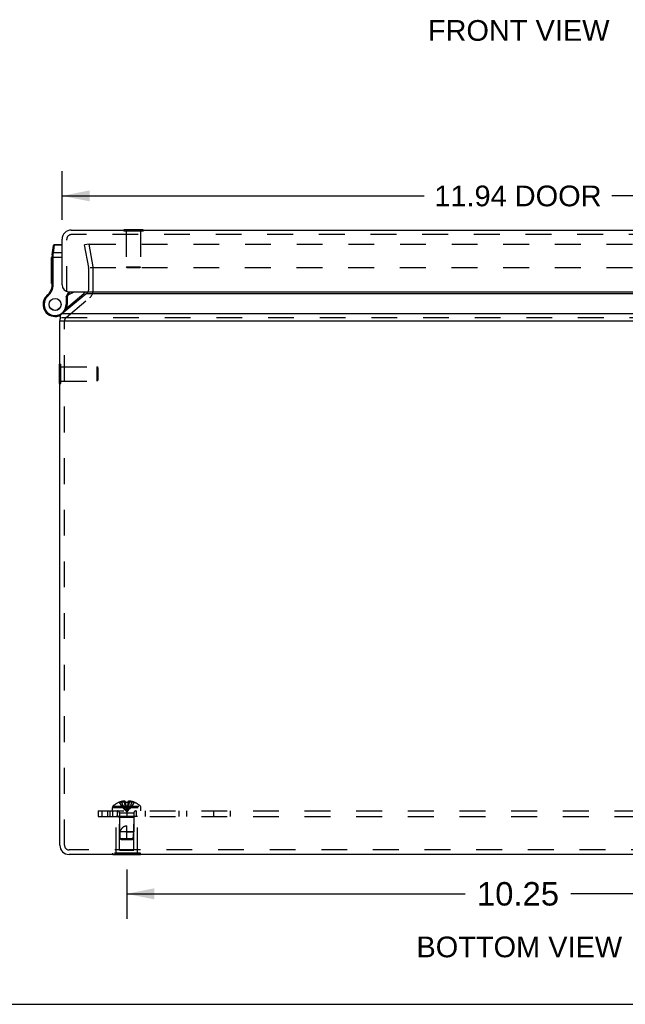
# Model space of a CAD drawing. Header units: inches. Extents: x 0 to 61.5, y 0 to 39.8.
# Tile 1 of 9: x 14.9 to 22.8, y 0 to 12.9. Entities that reach past the tile are written whole.
import ezdxf

# ---------------------------------------------------------------- set-up
doc = ezdxf.new("R2010")
doc.units = ezdxf.units.IN
doc.header["$LTSCALE"] = 3.382261
doc.header["$MEASUREMENT"] = 0
doc.linetypes.add('HIDDEN', pattern=[0.2, 0.1, -0.1])
doc.layers.get('0').update_dxf_attribs({"linetype": 'CONTINUOUS'})
for name, color, linetype in [('DEFAULT_2', 8, 'HIDDEN'), ('DIMENSIONS', 7, 'CONTINUOUS'), ('DOOR_ASSEMBLY', 7, 'CONTINUOUS'), ('SUBPANEL', 7, 'CONTINUOUS')]:
    doc.layers.add(name, color=color, linetype=linetype)
doc.styles.get("Standard").update_dxf_attribs({"font": 'arial.ttf'})
doc.dimstyles.new('DIMSTYLE_1', dxfattribs={"dimtxt": 0.271304, "dimasz": 0.361739, "dimexe": 0.09, "dimexo": 0.07, "dimgap": 0.0375, "dimtad": 0, "dimtih": 1, "dimtoh": 1, "dimzin": 4, "dimdsep": 46, "dimtxsty": 'Standard', "dimblk": '_FILLED', "dimblk1": '_FILLED', "dimblk2": '_FILLED', "dimcen": 0.09, "dimadec": 3, "dimazin": 1, "dimtfac": 1, "dimtdec": 3, "dimtofl": 0, "dimtmove": 0, "dimatfit": 3, "dimldrblk": '_FILLED', "dimfxl": 0, "dimtolj": 1, "dimtzin": 4, "dimarcsym": 0})
doc.dimstyles.new('DIMSTYLE_3', dxfattribs={"dimtxt": 0.307478, "dimasz": 0.361739, "dimexe": 0.09, "dimexo": 0.07, "dimgap": 0.0425, "dimtad": 0, "dimtih": 1, "dimtoh": 1, "dimzin": 4, "dimdsep": 46, "dimtxsty": 'Standard', "dimblk": '_FILLED', "dimblk1": '_FILLED', "dimblk2": '_FILLED', "dimcen": 0.09, "dimadec": 3, "dimazin": 1, "dimtfac": 1, "dimtdec": 3, "dimtofl": 0, "dimtmove": 0, "dimatfit": 3, "dimldrblk": '_FILLED', "dimfxl": 0, "dimtolj": 1, "dimtzin": 4, "dimarcsym": 0})

# ---------------------------------------------------------------- blocks, each defined once
blk = doc.blocks.new('_FILLED')
at = {"color": 0, "linetype": 'ByBlock'}
blk.add_solid([(0, 0), (-1, 0.2), (-1, -0.2)], dxfattribs=at)
blk = doc.blocks.new('*D8')
at = {"layer": 'DIMENSIONS', "color": 2, "linetype": 'Continuous'}
for p, q in [((16.307, 1.769), (16.307, 1.122)), ((26.557, 1.769), (26.557, 1.122)), ((16.307, 1.448), (20.741, 1.448)), ((26.557, 1.448), (22.123, 1.448))]:
    blk.add_line(p, q, dxfattribs=at)
at = {"layer": 'DIMENSIONS', "color": 2, "linetype": 'Continuous', "xscale": 0.3617391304, "yscale": 0.3617391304, "zscale": 0.3617391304, "rotation": 180}
blk.add_blockref('_FILLED', (16.307, 1.448), dxfattribs=at)
at = {"layer": 'DIMENSIONS', "color": 2, "linetype": 'Continuous', "xscale": 0.3617391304, "yscale": 0.3617391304, "zscale": 0.3617391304}
blk.add_blockref('_FILLED', (26.557, 1.448), dxfattribs=at)
at = {"layer": 'DIMENSIONS', "color": 2, "linetype": 'Continuous', "insert": (21.432, 1.602), "char_height": 0.3075, "width": 1.07446, "attachment_point": 2, "line_spacing_factor": 0.9}
blk.add_mtext('10.25', dxfattribs=at)
blk = doc.blocks.new('*D14')
at = {"layer": 'DIMENSIONS', "color": 2, "linetype": 'Continuous'}
for p, q in [((15.461, 10.282), (15.461, 10.921)), ((27.401, 10.282), (27.401, 10.921)), ((15.461, 10.596), (20.201, 10.596)), ((27.401, 10.596), (22.661, 10.596))]:
    blk.add_line(p, q, dxfattribs=at)
at = {"layer": 'DIMENSIONS', "color": 2, "linetype": 'Continuous', "xscale": 0.3617391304, "yscale": 0.3617391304, "zscale": 0.3617391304, "rotation": 180}
blk.add_blockref('_FILLED', (15.461, 10.596), dxfattribs=at)
at = {"layer": 'DIMENSIONS', "color": 2, "linetype": 'Continuous', "xscale": 0.3617391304, "yscale": 0.3617391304, "zscale": 0.3617391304}
blk.add_blockref('_FILLED', (27.401, 10.596), dxfattribs=at)
at = {"layer": 'DIMENSIONS', "color": 2, "linetype": 'Continuous', "insert": (21.431, 10.731), "char_height": 0.2713, "width": 2.18859, "attachment_point": 2, "line_spacing_factor": 0.9}
blk.add_mtext('11.94 DOOR', dxfattribs=at)

msp = doc.modelspace()

# ---------------------------------------------------------------- linework, layer by layer
at = {"color": 3, "linetype": 'Continuous'}
for p, q in [((15.453, 9.049), (15.771, 9.312)), ((27.093, 9.312), (15.771, 9.312)), ((27.411, 9.049), (15.453, 9.049)), ((15.432, 2.084), (15.432, 8.957)), ((15.453, 8.957), (27.411, 8.957)), ((27.312, 1.964), (15.552, 1.964))]:
    msp.add_line(p, q, dxfattribs=at)
at = {"color": 7, "linetype": 'Continuous'}
for p, q in [((15.432, 8.957), (15.453, 8.957)), ((15.437, 9.018), (15.437, 8.987)), ((15.428, 8.135), (15.428, 8.391)), ((15.428, 8.391), (15.432, 8.391)), ((15.428, 8.135), (15.432, 8.135)), ((16.127, 1.96), (16.127, 1.964)), ((16.487, 1.96), (16.127, 1.96)), ((16.217, 1.96), (16.217, 1.964)), ((16.397, 1.96), (16.397, 1.964)), ((16.487, 1.96), (16.487, 1.964)), ((0, 0), (61.496, 0))]:
    msp.add_line(p, q, dxfattribs=at)
at = {"color": 3, "linetype": 'Continuous'}
for points in [[(15.771, 9.312), (15.772, 9.313), (15.774, 9.314), (15.776, 9.315), (15.777, 9.316), (15.779, 9.317), (15.781, 9.318)], [(15.781, 9.318), (15.787, 9.323), (15.793, 9.327), (15.799, 9.332), (15.805, 9.337), (15.807, 9.338)], [(15.437, 9.018), (15.437, 9.02), (15.437, 9.023), (15.438, 9.026), (15.438, 9.028), (15.439, 9.03), (15.44, 9.032), (15.441, 9.034)], [(15.453, 9.049), (15.451, 9.046), (15.449, 9.044), (15.447, 9.042), (15.445, 9.039), (15.443, 9.037), (15.441, 9.034)], [(15.442, 9), (15.44, 9.002), (15.439, 9.004), (15.438, 9.007), (15.438, 9.01), (15.437, 9.012), (15.437, 9.015), (15.437, 9.018), (15.437, 9.018)]]:
    msp.add_lwpolyline(points, dxfattribs=at)
for centre, radius, start, end in [((15.749, 9.358), 0.06, 340.4463, 341.1917), ((15.552, 8.957), 0.12, 163.7638, 180), ((15.552, 2.084), 0.12, 180, 270)]:
    msp.add_arc(centre, radius, start, end, dxfattribs=at)
at = {"layer": 'DEFAULT_2', "color": 8, "linetype": 'HIDDEN'}
for p, q in [((15.815, 9.964), (15.756, 9.954)), ((15.809, 9.657), (15.756, 9.954)), ((15.868, 9.667), (15.815, 9.964)), ((15.828, 9.964), (27.035, 9.964)), ((15.809, 9.358), (15.809, 9.646)), ((15.827, 9.657), (27.036, 9.657)), ((15.869, 9.358), (15.869, 9.646)), ((15.513, 9.003), (15.827, 9.266)), ((15.453, 9.003), (27.411, 9.003)), ((15.492, 2.084), (15.492, 8.957)), ((15.432, 8.391), (15.446, 8.391)), ((15.446, 8.135), (15.446, 8.391)), ((15.446, 8.357), (15.918, 8.357)), ((15.918, 8.357), (15.918, 8.169)), ((15.928, 8.347), (15.918, 8.357)), ((15.928, 8.347), (15.928, 8.179)), ((15.432, 8.135), (15.446, 8.135)), ((15.446, 8.169), (15.918, 8.169)), ((15.928, 8.179), (15.918, 8.169)), ((16.167, 1.981), (16.167, 2.46)), ((16.447, 2.46), (16.167, 2.46)), ((16.212, 2.45), (16.202, 2.46)), ((16.402, 2.45), (16.412, 2.46)), ((16.447, 1.981), (16.447, 2.46)), ((16.212, 2.022), (16.212, 2.45)), ((16.402, 2.45), (16.212, 2.45)), ((16.402, 2.022), (16.402, 2.45)), ((27.312, 2.024), (15.552, 2.024)), ((16.127, 1.964), (16.127, 1.981)), ((16.487, 1.981), (16.127, 1.981)), ((16.212, 2.022), (16.402, 2.022)), ((16.217, 1.964), (16.217, 1.981)), ((16.397, 1.964), (16.397, 1.981)), ((16.487, 1.964), (16.487, 1.981))]:
    msp.add_line(p, q, dxfattribs=at)
for points in [[(15.818, 9.956), (15.819, 9.957), (15.819, 9.958), (15.819, 9.959), (15.82, 9.96), (15.821, 9.961), (15.821, 9.961), (15.822, 9.962), (15.823, 9.963), (15.824, 9.963), (15.825, 9.964), (15.826, 9.964), (15.827, 9.964), (15.828, 9.964)], [(15.818, 9.954), (15.818, 9.955), (15.818, 9.956)], [(15.818, 9.953), (15.818, 9.954), (15.818, 9.954)]]:
    msp.add_lwpolyline(points, dxfattribs=at)
for centre, radius, start, end in [((15.749, 9.646), 0.06, 0, 7.5625), ((15.749, 9.646), 0.12, 0, 10), ((15.749, 9.358), 0.06, 344.7667, 360), ((15.749, 9.358), 0.12, 310, 360), ((15.552, 8.957), 0.06, 130, 180), ((15.552, 2.084), 0.06, 180, 270)]:
    msp.add_arc(centre, radius, start, end, dxfattribs=at)
at = {"layer": 'DOOR_ASSEMBLY', "color": 3, "linetype": 'Continuous'}
for p, q in [((15.581, 10.148), (27.281, 10.148)), ((15.461, 9.428), (15.461, 10.028)), ((15.551, 9.338), (27.311, 9.338))]:
    msp.add_line(p, q, dxfattribs=at)
at = {"layer": 'DOOR_ASSEMBLY', "color": 8, "linetype": 'HIDDEN'}
for p, q in [((27.281, 10.088), (15.581, 10.088)), ((16.268, 10.148), (16.268, 10.134)), ((16.524, 10.134), (16.268, 10.134)), ((16.302, 10.134), (16.302, 9.662)), ((16.49, 10.134), (16.49, 9.662)), ((16.524, 10.148), (16.524, 10.134)), ((15.521, 9.338), (15.521, 10.028)), ((16.312, 9.652), (16.302, 9.662)), ((16.49, 9.662), (16.302, 9.662)), ((16.48, 9.652), (16.312, 9.652)), ((16.48, 9.652), (16.49, 9.662))]:
    msp.add_line(p, q, dxfattribs=at)
at = {"layer": 'DOOR_ASSEMBLY', "color": 7, "linetype": 'Continuous'}
for p, q in [((16.268, 10.152), (16.268, 10.148)), ((16.524, 10.152), (16.268, 10.152)), ((16.524, 10.152), (16.524, 10.148)), ((15.332, 9.822), (15.35, 9.945)), ((15.348, 9.849), (15.362, 9.95)), ((15.362, 9.95), (15.363, 9.956)), ((15.461, 9.95), (15.362, 9.95)), ((15.461, 9.956), (15.363, 9.956)), ((15.344, 9.817), (15.345, 9.818)), ((15.344, 9.816), (15.344, 9.817)), ((15.344, 9.815), (15.344, 9.816)), ((15.344, 9.814), (15.344, 9.815)), ((15.344, 9.812), (15.344, 9.814)), ((15.344, 9.811), (15.344, 9.812)), ((15.344, 9.81), (15.344, 9.811)), ((15.344, 9.808), (15.344, 9.81)), ((15.344, 9.428), (15.344, 9.808)), ((15.345, 9.827), (15.348, 9.849)), ((15.345, 9.826), (15.345, 9.827)), ((15.345, 9.823), (15.345, 9.824)), ((15.345, 9.822), (15.345, 9.823)), ((15.345, 9.821), (15.345, 9.822)), ((15.345, 9.82), (15.345, 9.821)), ((15.345, 9.818), (15.345, 9.82)), ((15.461, 9.849), (15.348, 9.849)), ((15.321, 9.447), (15.321, 9.787)), ((15.331, 9.787), (15.321, 9.787)), ((15.331, 9.787), (15.321, 9.787)), ((15.331, 9.779), (15.321, 9.779)), ((15.331, 9.728), (15.321, 9.728)), ((15.331, 9.72), (15.321, 9.72)), ((15.331, 9.711), (15.321, 9.711)), ((15.331, 9.428), (15.331, 9.805)), ((15.331, 9.793), (15.461, 9.793)), ((15.34, 9.808), (15.341, 9.808)), ((15.341, 9.808), (15.342, 9.808)), ((15.342, 9.808), (15.342, 9.808)), ((15.342, 9.808), (15.343, 9.808)), ((15.343, 9.808), (15.343, 9.808)), ((15.343, 9.808), (15.344, 9.808)), ((15.331, 9.659), (15.321, 9.659)), ((15.331, 9.651), (15.321, 9.651)), ((15.331, 9.643), (15.321, 9.643)), ((15.331, 9.596), (15.321, 9.596)), ((15.331, 9.587), (15.321, 9.587)), ((15.331, 9.579), (15.321, 9.579)), ((15.331, 9.524), (15.321, 9.524)), ((15.331, 9.516), (15.321, 9.516)), ((15.331, 9.507), (15.321, 9.507)), ((15.331, 9.455), (15.321, 9.455)), ((15.331, 9.447), (15.321, 9.447)), ((15.331, 9.428), (15.344, 9.428)), ((15.33, 9.409), (15.343, 9.407)), ((15.513, 9.271), (15.548, 9.338)), ((15.519, 9.125), (15.745, 9.315)), ((15.526, 9.268), (15.563, 9.338)), ((15.233, 9.252), (15.233, 9.252)), ((15.233, 9.252), (15.244, 9.246)), ((15.233, 9.252), (15.244, 9.246)), ((15.244, 9.246), (15.244, 9.246)), ((15.263, 9.288), (15.271, 9.278)), ((15.513, 9.271), (15.513, 9.173)), ((15.526, 9.268), (15.513, 9.271)), ((15.526, 9.173), (15.513, 9.173)), ((15.526, 9.268), (15.526, 9.173)), ((15.426, 9.026), (15.427, 9.026))]:
    msp.add_line(p, q, dxfattribs=at)
for points in [[(15.349, 9.94), (15.349, 9.94), (15.349, 9.94), (15.349, 9.94), (15.349, 9.941), (15.349, 9.941), (15.349, 9.941), (15.349, 9.941), (15.349, 9.941), (15.349, 9.942), (15.349, 9.942), (15.349, 9.942), (15.35, 9.942), (15.35, 9.942), (15.35, 9.943), (15.35, 9.943), (15.35, 9.943), (15.35, 9.943), (15.35, 9.943), (15.35, 9.943), (15.35, 9.944), (15.35, 9.944), (15.35, 9.944), (15.35, 9.944), (15.351, 9.944), (15.351, 9.944), (15.351, 9.945), (15.351, 9.945), (15.351, 9.945), (15.351, 9.945), (15.351, 9.945), (15.351, 9.945), (15.352, 9.946), (15.352, 9.946), (15.352, 9.946), (15.352, 9.946), (15.352, 9.946), (15.352, 9.946), (15.352, 9.946), (15.353, 9.947), (15.353, 9.947), (15.353, 9.947), (15.353, 9.947), (15.353, 9.947), (15.353, 9.947), (15.354, 9.947), (15.354, 9.947), (15.354, 9.948), (15.354, 9.948), (15.354, 9.948), (15.354, 9.948), (15.355, 9.948), (15.355, 9.948), (15.355, 9.948), (15.355, 9.948), (15.355, 9.948), (15.356, 9.948), (15.356, 9.949), (15.356, 9.949), (15.356, 9.949), (15.356, 9.949), (15.357, 9.949), (15.357, 9.949), (15.357, 9.949), (15.357, 9.949), (15.357, 9.949), (15.358, 9.949), (15.358, 9.949), (15.358, 9.949), (15.358, 9.949), (15.358, 9.949), (15.359, 9.949), (15.359, 9.95), (15.359, 9.95), (15.359, 9.95), (15.359, 9.95), (15.36, 9.95), (15.36, 9.95), (15.36, 9.95), (15.36, 9.95), (15.36, 9.95), (15.361, 9.95), (15.361, 9.95), (15.361, 9.95), (15.361, 9.95), (15.362, 9.95), (15.362, 9.95)], [(15.332, 9.822), (15.332, 9.822), (15.332, 9.822), (15.332, 9.822), (15.333, 9.822), (15.333, 9.823), (15.333, 9.823), (15.333, 9.823), (15.333, 9.823), (15.333, 9.823), (15.333, 9.823), (15.333, 9.823), (15.333, 9.823), (15.333, 9.823), (15.333, 9.824), (15.333, 9.824), (15.333, 9.824), (15.333, 9.824), (15.333, 9.824), (15.333, 9.824), (15.333, 9.824), (15.334, 9.824), (15.334, 9.824), (15.334, 9.824), (15.334, 9.825), (15.334, 9.825), (15.334, 9.825), (15.334, 9.825), (15.334, 9.825), (15.334, 9.825), (15.334, 9.825), (15.335, 9.825), (15.335, 9.825), (15.335, 9.825), (15.335, 9.825), (15.335, 9.826), (15.335, 9.826), (15.335, 9.826), (15.335, 9.826), (15.336, 9.826), (15.336, 9.826), (15.336, 9.826), (15.336, 9.826), (15.336, 9.826), (15.336, 9.826), (15.337, 9.826), (15.337, 9.826), (15.337, 9.826), (15.337, 9.826), (15.337, 9.827), (15.337, 9.827), (15.338, 9.827), (15.338, 9.827), (15.338, 9.827), (15.338, 9.827), (15.338, 9.827), (15.338, 9.827), (15.339, 9.827), (15.339, 9.827), (15.339, 9.827), (15.339, 9.827), (15.339, 9.827), (15.34, 9.827), (15.34, 9.827), (15.34, 9.827), (15.34, 9.827), (15.34, 9.827), (15.34, 9.827), (15.341, 9.827), (15.341, 9.827), (15.341, 9.827), (15.341, 9.827), (15.342, 9.827), (15.342, 9.827), (15.342, 9.827), (15.342, 9.827), (15.342, 9.827), (15.343, 9.827), (15.343, 9.827), (15.343, 9.827), (15.343, 9.827), (15.343, 9.827), (15.344, 9.827), (15.344, 9.827), (15.344, 9.827), (15.344, 9.827), (15.344, 9.827), (15.345, 9.827), (15.345, 9.827), (15.345, 9.827), (15.345, 9.827)], [(15.335, 9.839), (15.335, 9.839), (15.335, 9.839), (15.335, 9.839), (15.335, 9.84), (15.335, 9.84), (15.335, 9.84), (15.335, 9.84), (15.335, 9.84), (15.335, 9.84), (15.335, 9.841), (15.335, 9.841), (15.335, 9.841), (15.335, 9.841), (15.336, 9.841), (15.336, 9.842), (15.336, 9.842), (15.336, 9.842), (15.336, 9.842), (15.336, 9.842), (15.336, 9.842), (15.336, 9.843), (15.336, 9.843), (15.336, 9.843), (15.336, 9.843), (15.337, 9.843), (15.337, 9.843), (15.337, 9.844), (15.337, 9.844), (15.337, 9.844), (15.337, 9.844), (15.337, 9.844), (15.337, 9.844), (15.338, 9.845), (15.338, 9.845), (15.338, 9.845), (15.338, 9.845), (15.338, 9.845), (15.338, 9.845), (15.338, 9.845), (15.339, 9.846), (15.339, 9.846), (15.339, 9.846), (15.339, 9.846), (15.339, 9.846), (15.339, 9.846), (15.34, 9.846), (15.34, 9.846), (15.34, 9.847), (15.34, 9.847), (15.34, 9.847), (15.34, 9.847), (15.341, 9.847), (15.341, 9.847), (15.341, 9.847), (15.341, 9.847), (15.341, 9.847), (15.342, 9.847), (15.342, 9.848), (15.342, 9.848), (15.342, 9.848), (15.342, 9.848), (15.343, 9.848), (15.343, 9.848), (15.343, 9.848), (15.343, 9.848), (15.343, 9.848), (15.344, 9.848), (15.344, 9.848), (15.344, 9.848), (15.344, 9.848), (15.344, 9.848), (15.345, 9.848), (15.345, 9.848), (15.345, 9.848), (15.345, 9.848), (15.345, 9.849), (15.346, 9.849), (15.346, 9.849), (15.346, 9.849), (15.346, 9.849), (15.347, 9.849), (15.347, 9.849), (15.347, 9.849), (15.347, 9.849), (15.347, 9.849), (15.348, 9.849)], [(15.345, 9.824), (15.345, 9.826), (15.345, 9.826)], [(15.331, 9.805), (15.331, 9.805), (15.331, 9.805), (15.331, 9.805), (15.331, 9.805), (15.331, 9.805), (15.331, 9.805), (15.331, 9.805), (15.331, 9.805), (15.331, 9.805), (15.331, 9.805), (15.331, 9.805), (15.331, 9.805), (15.332, 9.805), (15.332, 9.805), (15.332, 9.805), (15.332, 9.805), (15.332, 9.806), (15.332, 9.806), (15.332, 9.806), (15.332, 9.806), (15.332, 9.806), (15.332, 9.806), (15.332, 9.806), (15.332, 9.806), (15.332, 9.806), (15.332, 9.806), (15.333, 9.806), (15.333, 9.806), (15.333, 9.806), (15.333, 9.806), (15.333, 9.806), (15.333, 9.806), (15.333, 9.806), (15.333, 9.806), (15.333, 9.806), (15.334, 9.806), (15.334, 9.806), (15.334, 9.806), (15.334, 9.807), (15.334, 9.807), (15.334, 9.807), (15.334, 9.807), (15.334, 9.807), (15.335, 9.807), (15.335, 9.807), (15.335, 9.807), (15.335, 9.807), (15.335, 9.807), (15.335, 9.807), (15.336, 9.807), (15.336, 9.807), (15.336, 9.807), (15.336, 9.807), (15.336, 9.807), (15.336, 9.807), (15.337, 9.807), (15.337, 9.807), (15.337, 9.807), (15.337, 9.807), (15.337, 9.807), (15.337, 9.807), (15.338, 9.807), (15.338, 9.807), (15.338, 9.807), (15.338, 9.807), (15.338, 9.807), (15.339, 9.807), (15.339, 9.807), (15.339, 9.807), (15.339, 9.808), (15.339, 9.808), (15.34, 9.808), (15.34, 9.808), (15.34, 9.808), (15.34, 9.808), (15.34, 9.808)], [(15.341, 9.808), (15.341, 9.808), (15.341, 9.808)], [(15.344, 9.808), (15.344, 9.808), (15.344, 9.808)]]:
    msp.add_lwpolyline(points, dxfattribs=at)
for radius in [0.079, 0.078]:
    msp.add_circle((15.369, 9.173), radius, dxfattribs=at)
at = {"layer": 'DOOR_ASSEMBLY', "color": 3, "linetype": 'Continuous'}
for centre, radius, start, end in [((15.581, 10.028), 0.12, 90, 180), ((15.551, 9.428), 0.09, 180, 270)]:
    msp.add_arc(centre, radius, start, end, dxfattribs=at)
at = {"layer": 'DOOR_ASSEMBLY', "color": 8, "linetype": 'HIDDEN'}
msp.add_arc((15.581, 10.028), 0.06, 90, 180, dxfattribs=at)
at = {"layer": 'DOOR_ASSEMBLY', "color": 7, "linetype": 'Continuous'}
for centre, radius, start, end in [((15.363, 9.943), 0.013, 90, 172.0243), ((15.456, 9.805), 0.125, 172.0382, 180), ((15.206, 9.428), 0.125, 351.1599, 360), ((15.206, 9.428), 0.138, 351.1599, 360), ((15.369, 9.173), 0.158, 127.311, 149.7213), ((15.132, 9.44), 0.2, 310.7933, 351.1599), ((15.132, 9.44), 0.213, 310.7933, 351.1599), ((15.469, 9.495), 0.21, 290.2981, 311.7288), ((15.684, 9.387), 0.095, 310, 328.8592), ((15.684, 9.387), 0.125, 331.3074, 336.8566), ((15.369, 9.173), 0.158, 149.735, 296.9205), ((15.369, 9.173), 0.144, 149.735, 360), ((15.356, 9.181), 0.142, 130.7933, 149.735), ((15.356, 9.181), 0.129, 130.7933, 149.735), ((15.369, 9.173), 0.158, 328.4704, 360), ((15.332, 9.268), 0.26, 291.378, 294.5704)]:
    msp.add_arc(centre, radius, start, end, dxfattribs=at)
at = {"layer": 'SUBPANEL', "color": 8, "linetype": 'HIDDEN'}
for p, q in [((16.12, 2.535), (16.12, 2.581)), ((16.12, 2.581), (16.493, 2.581)), ((16.127, 2.596), (16.487, 2.596)), ((16.208, 2.648), (16.207, 2.648)), ((16.291, 2.648), (16.208, 2.648)), ((16.208, 2.648), (16.208, 2.648)), ((16.238, 2.648), (16.238, 2.658)), ((16.272, 2.648), (16.272, 2.663)), ((16.291, 2.648), (16.291, 2.658)), ((16.291, 2.648), (16.293, 2.626)), ((16.291, 2.648), (16.291, 2.648)), ((16.291, 2.648), (16.296, 2.648)), ((16.293, 2.626), (16.296, 2.604)), ((16.302, 2.648), (16.296, 2.648)), ((16.296, 2.604), (16.298, 2.583)), ((16.298, 2.583), (16.301, 2.563)), ((16.322, 2.648), (16.317, 2.648)), ((16.322, 2.648), (16.32, 2.626)), ((16.322, 2.658), (16.322, 2.648)), ((16.322, 2.648), (16.322, 2.648)), ((16.405, 2.648), (16.322, 2.648)), ((16.342, 2.648), (16.342, 2.663)), ((16.375, 2.648), (16.375, 2.658)), ((16.405, 2.648), (16.406, 2.648)), ((16.406, 2.648), (16.406, 2.648)), ((16.493, 2.535), (16.493, 2.581)), ((15.932, 2.535), (15.932, 2.46)), ((15.932, 2.535), (26.932, 2.535)), ((15.932, 2.46), (26.932, 2.46)), ((15.983, 2.535), (15.983, 2.46)), ((16.057, 2.535), (16.057, 2.46)), ((16.086, 2.535), (16.086, 2.46)), ((16.126, 2.46), (16.126, 2.535)), ((16.182, 2.535), (16.182, 2.46)), ((16.213, 2.507), (16.213, 2.26)), ((16.401, 2.507), (16.213, 2.507)), ((16.307, 2.535), (16.307, 2.46)), ((16.401, 2.507), (16.401, 2.26)), ((16.432, 2.535), (16.432, 2.46)), ((16.549, 2.535), (16.549, 2.46)), ((16.988, 2.535), (16.988, 2.46)), ((17.09, 2.535), (17.09, 2.46)), ((17.448, 2.46), (17.448, 2.535)), ((17.666, 2.46), (17.666, 2.535)), ((16.307, 2.16), (16.307, 2.34)), ((16.222, 2.17), (16.213, 2.26)), ((16.401, 2.26), (16.213, 2.26)), ((16.307, 2.26), (16.401, 2.26)), ((16.392, 2.17), (16.401, 2.26)), ((16.233, 2.16), (16.222, 2.17)), ((16.392, 2.17), (16.222, 2.17)), ((16.233, 2.16), (16.381, 2.16)), ((16.381, 2.16), (16.392, 2.17))]:
    msp.add_line(p, q, dxfattribs=at)
for points in [[(16.208, 2.648), (16.221, 2.626), (16.236, 2.604), (16.252, 2.583), (16.269, 2.563), (16.287, 2.543), (16.307, 2.524)], [(16.272, 2.663), (16.268, 2.663), (16.264, 2.662), (16.26, 2.662), (16.256, 2.661), (16.251, 2.661), (16.247, 2.66), (16.243, 2.659), (16.238, 2.658)], [(16.238, 2.648), (16.248, 2.626), (16.258, 2.604), (16.269, 2.583), (16.281, 2.563), (16.293, 2.543), (16.307, 2.524)], [(16.291, 2.658), (16.289, 2.659), (16.286, 2.66), (16.284, 2.661), (16.282, 2.661), (16.279, 2.662), (16.277, 2.662), (16.274, 2.663), (16.272, 2.663)], [(16.272, 2.648), (16.277, 2.626), (16.282, 2.604), (16.288, 2.583), (16.294, 2.563), (16.3, 2.543), (16.307, 2.524)], [(16.302, 2.648), (16.307, 2.648), (16.312, 2.648), (16.317, 2.648)], [(16.342, 2.648), (16.337, 2.626), (16.332, 2.604), (16.326, 2.583), (16.32, 2.563), (16.314, 2.543), (16.307, 2.524)], [(16.375, 2.648), (16.366, 2.626), (16.356, 2.604), (16.345, 2.583), (16.333, 2.563), (16.32, 2.543), (16.307, 2.524)], [(16.406, 2.648), (16.392, 2.626), (16.378, 2.604), (16.362, 2.583), (16.344, 2.563), (16.326, 2.543), (16.307, 2.524)], [(16.32, 2.626), (16.318, 2.604), (16.315, 2.583), (16.313, 2.563), (16.31, 2.543), (16.307, 2.524)], [(16.318, 2.604), (16.315, 2.583), (16.313, 2.563), (16.31, 2.543), (16.307, 2.524)], [(16.342, 2.663), (16.339, 2.663), (16.337, 2.662), (16.334, 2.662), (16.332, 2.661), (16.33, 2.661), (16.327, 2.66), (16.325, 2.659), (16.322, 2.658)], [(16.375, 2.658), (16.371, 2.659), (16.366, 2.66), (16.362, 2.661), (16.358, 2.661), (16.354, 2.662), (16.35, 2.662), (16.346, 2.663), (16.342, 2.663)], [(16.301, 2.563), (16.304, 2.543), (16.307, 2.524)], [(16.301, 2.563), (16.304, 2.543), (16.307, 2.524)], [(16.223, 2.26), (16.225, 2.267), (16.227, 2.274), (16.23, 2.281), (16.232, 2.287), (16.235, 2.292), (16.238, 2.297), (16.241, 2.302), (16.244, 2.306), (16.247, 2.31), (16.25, 2.314), (16.253, 2.317), (16.256, 2.32), (16.26, 2.323), (16.263, 2.325), (16.266, 2.327), (16.269, 2.329), (16.273, 2.331), (16.276, 2.333), (16.28, 2.335), (16.283, 2.336), (16.287, 2.337), (16.291, 2.338), (16.295, 2.339), (16.299, 2.339), (16.303, 2.34), (16.307, 2.34)], [(16.222, 2.17), (16.221, 2.181), (16.22, 2.193), (16.22, 2.205), (16.22, 2.216), (16.22, 2.228), (16.22, 2.239), (16.221, 2.25), (16.223, 2.26)], [(16.222, 2.17), (16.225, 2.167), (16.23, 2.162)]]:
    msp.add_lwpolyline(points, dxfattribs=at)
for centre, radius, start, end in [((16.14, 2.581), 0.02, 133.5138, 180), ((16.307, 2.406), 0.262, 112.3357, 133.5138), ((16.307, 2.406), 0.261, 105.1941, 112.0894), ((16.307, 2.406), 0.261, 67.9106, 74.8059), ((16.307, 2.406), 0.262, 46.4862, 67.6643), ((16.473, 2.581), 0.02, 0, 46.4862), ((16.185, 2.507), 0.0282, 0, 90), ((16.429, 2.507), 0.0282, 90, 180)]:
    msp.add_arc(centre, radius, start, end, dxfattribs=at)

# ---------------------------------------------------------------- texts
at = {"layer": 'DIMENSIONS', "color": 2, "linetype": 'Continuous', "char_height": 0.2713, "attachment_point": 2, "line_spacing_factor": 0.9}
for s, insert, width in [('FRONT VIEW', (21.441, 12.9), 2.37417), ('BOTTOM VIEW', (21.449, 0.888), 2.68884)]:
    msp.add_mtext(s, dxfattribs=dict(at, insert=insert, width=width))

# ---------------------------------------------------------------- dimensions: what is measured, and where the dimension line sits
at = {"layer": 'DIMENSIONS', "color": 2, "linetype": 'Continuous'}
dim = msp.add_linear_dim(base=(15.461, 10.596), p1=(27.401, 10.991), p2=(15.461, 10.991), angle=180, text='<> DOOR', dimstyle='DIMSTYLE_1', dxfattribs=at)
dim.commit()
dim.dimension.update_dxf_attribs({"geometry": '*D14', "text_midpoint": (21.431, 10.596), "dimtype": 160})
dim = msp.add_linear_dim(base=(26.557, 1.448), p1=(16.307, 1.052), p2=(26.557, 1.052), dimstyle='DIMSTYLE_3', dxfattribs=at)
dim.commit()
dim.dimension.update_dxf_attribs({"geometry": '*D8', "text_midpoint": (21.446, 1.446), "dimtype": 160})

doc.saveas('drawing.dxf')
